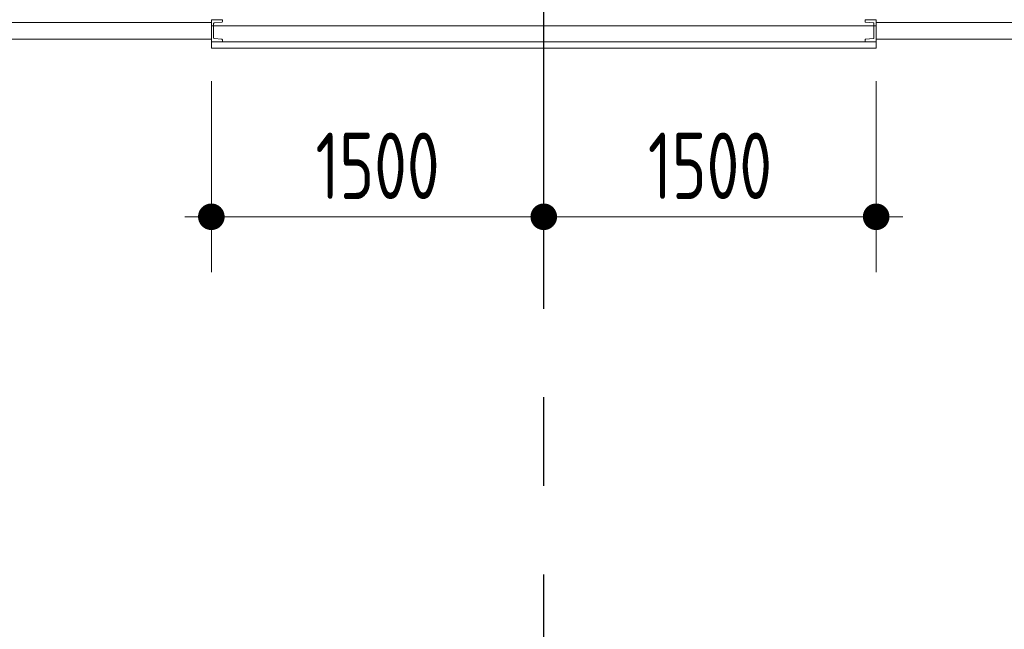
# Model space of a CAD drawing. Extents: x -287416 to 4934791, y -504132 to 1826789.
# Tile 144 of 256: x 501968 to 506411, y 159937 to 162689. Entities that reach past the tile are written whole.
import ezdxf

# ---------------------------------------------------------------- set-up
doc = ezdxf.new("R2010")
doc.units = 0
doc.header["$LTSCALE"] = 800
doc.header["$MEASUREMENT"] = 0
doc.linetypes.add('CENTER', pattern=[2, 1.25, -0.25, 0.25, -0.25])
doc.linetypes.add('CENTER2', pattern=[1.125, 0.75, -0.125, 0.125, -0.125])
doc.layers.get('0').update_dxf_attribs({"linetype": 'CONTINUOUS'})
doc.layers.get('DEFPOINTS').update_dxf_attribs({"linetype": 'CONTINUOUS'})
for name, color, linetype, lineweight in [('CLAD-1', 3, 'CONTINUOUS', 15), ('CLAD-2', 40, 'CONTINUOUS', 13), ('DIM', 4, 'CONTINUOUS', 15), ('STEEL', 6, 'CONTINUOUS', 15), ('TEXT', 3, 'CONTINUOUS', 15), ('WIN', 31, 'CONTINUOUS', 13)]:
    doc.layers.add(name, color=color, linetype=linetype, lineweight=lineweight)
doc.layers.add('GRID', color=8, linetype='CENTER')
doc.styles.add('ROMANS', font='ISO9.shx', dxfattribs={"width": 0.8})
doc.dimstyles.new('barka INTERNAL DIM', dxfattribs={"dimscale": 100, "dimtxt": 3, "dimasz": 1.2, "dimexe": 2.5, "dimexo": 1.5, "dimgap": 0.8, "dimtad": 1, "dimdsep": 46, "dimtxsty": 'ROMANS', "dimblk": 'DDOT1', "dimcen": 0, "dimclrd": 256, "dimclre": 256, "dimclrt": 2, "dimadec": 0, "dimazin": 2, "dimtp": 0.1, "dimtm": 0.1, "dimtfac": 0.71, "dimtmove": 2, "dimatfit": 3, "dimlwd": -1, "dimlwe": -1, "dimarcsym": 0})

# ---------------------------------------------------------------- blocks, each defined once
blk = doc.blocks.new('clad supp')
at = {"layer": 'STEEL'}
for p, q in [((49.9, 100), (0, 100)), ((0, 100), (0, 0)), ((0, 0), (49.9, 0))]:
    blk.add_line(p, q, dxfattribs=at)
blk.add_lwpolyline([(49.9, 0), (49.9, 8.9, 0.397434), (47.6, 11.4), (12.4, 14.9, -0.397434), (10, 17.4), (10, 82.6, -0.397434), (12.4, 85.1), (47.6, 88.6, 0.397434), (49.9, 91.1), (49.9, 100)], format="xyb", dxfattribs=at)
blk = doc.blocks.new('DDOT1')
blk.add_line((-1, 0), (1, 0))
at = {"const_width": 0.5}
blk.add_lwpolyline([(-0.25, 0, 1), (0.25, 0, 1)], format="xyb", close=True, dxfattribs=at)
blk = doc.blocks.new('*D390')
at = {"layer": 'DEFPOINTS', "color": 0, "transparency": 16777216}
for p in [(504333.3, 162561.2), (505833.3, 162561.2), (505833.3, 161799.6)]:
    blk.add_point(p, dxfattribs=at)
at = {"layer": 'DIM', "transparency": 16777216}
for p, q in [((504333.3, 162411.2), (504333.3, 161549.6)), ((505833.3, 162411.2), (505833.3, 161549.6)), ((504453.3, 161799.6), (505713.3, 161799.6))]:
    blk.add_line(p, q, dxfattribs=at)
at = {"layer": 'DIM', "transparency": 16777216, "xscale": 119.9999999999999, "yscale": 119.9999999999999, "zscale": 119.9999999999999, "rotation": 180}
blk.add_blockref('DDOT1', (504333.3, 161799.6), dxfattribs=at)
at = {"layer": 'DIM', "transparency": 16777216, "xscale": 119.9999999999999, "yscale": 119.9999999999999, "zscale": 119.9999999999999}
blk.add_blockref('DDOT1', (505833.3, 161799.6), dxfattribs=at)
at = {"layer": 'DIM', "color": 2, "transparency": 16777216, "insert": (505083.3, 162029.6), "char_height": 300, "attachment_point": 5, "style": 'ROMANS'}
blk.add_mtext('1500', dxfattribs=at)
blk = doc.blocks.new('*D404')
at = {"layer": 'DEFPOINTS', "color": 0, "transparency": 16777216}
for p in [(502833.3, 162561.2), (504333.3, 162561.2), (502833.3, 161799.6)]:
    blk.add_point(p, dxfattribs=at)
at = {"layer": 'DIM', "transparency": 16777216}
for p, q in [((502833.3, 162411.2), (502833.3, 161549.6)), ((504333.3, 162411.2), (504333.3, 161549.6)), ((504213.3, 161799.6), (502953.3, 161799.6))]:
    blk.add_line(p, q, dxfattribs=at)
at = {"layer": 'DIM', "transparency": 16777216, "xscale": 119.9999999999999, "yscale": 119.9999999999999, "zscale": 119.9999999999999}
for p, rotation in [((502833.3, 161799.6), 180.0000000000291), ((504333.3, 161799.6), 2.90967250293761e-11)]:
    blk.add_blockref('DDOT1', p, dxfattribs=dict(at, rotation=rotation))
at = {"layer": 'DIM', "color": 2, "transparency": 16777216, "insert": (503583.3, 162029.6), "char_height": 300, "attachment_point": 5, "style": 'ROMANS'}
blk.add_mtext('1500', dxfattribs=at)

msp = doc.modelspace()

# ---------------------------------------------------------------- linework, layer by layer
at = {"layer": 'CLAD-1'}
for p, q in [((502833.3, 162589.2), (502833.3, 162561.2)), ((505833.3, 162589.2), (505833.3, 162561.2))]:
    msp.add_line(p, q, dxfattribs=at)
at = {"layer": 'CLAD-1', "flags": 128}
for points in [[(505833.3, 162589.2), (502833.3, 162589.2)], [(505833.3, 162561.2), (502833.3, 162561.2)]]:
    msp.add_lwpolyline(points, dxfattribs=at)
at = {"layer": 'CLAD-2', "flags": 128}
msp.add_lwpolyline([(505833.3, 162661.2), (502833.3, 162661.2)], dxfattribs=at)
at = {"layer": 'GRID', "linetype": 'CENTER2', "ltscale": 4}
msp.add_line((504333.3, 157784.7), (504333.3, 202923.8), dxfattribs=at)
at = {"layer": 'WIN'}
for p, q in [((499833.3, 162676.7), (502833.3, 162676.7)), ((508833.3, 162676.7), (505833.3, 162676.7)), ((499833.3, 162601.7), (502833.3, 162601.7)), ((508833.3, 162601.7), (505833.3, 162601.7))]:
    msp.add_line(p, q, dxfattribs=at)

# ---------------------------------------------------------------- block references
at = {"layer": 'STEEL', "xscale": -1, "rotation": 180}
msp.add_blockref('clad supp', (502833.3, 162689.2), dxfattribs=at)
at = {"layer": 'STEEL', "rotation": 180}
msp.add_blockref('clad supp', (505833.3, 162689.2), dxfattribs=at)

# ---------------------------------------------------------------- texts
at = {"layer": 'TEXT', "insert": (104145.1, 176163.4), "char_height": 450, "width": 25083.616, "attachment_point": 1, "style": 'ROMANS'}
msp.add_mtext('\\pi-450,l450;{\\Fromans|c0;1. ALL DIMENSIONS ARE IN MM & ELEVATIONS IN METERS UNLESS STATED OTHERWISE. \\P\\pi-900,l900;2. ALL ELEVATIONS ARE WITH RESPECT TO TG HALL 0.0M WHICH CORRESPONDS TO    RL(+)219.0M  \\P3. ALL CIVIL DETAILS SUCH AS DOORS/WALLS/CLADDINGS/OPENINGS/TOILETS/ STAIRCASES/LIFT ETC. ARE INDICATIVE ONLY & FOR EXACT DETAILS REFER CIVIL/ARCHITECTURE DRAWINGS. \\P4. CIVIL TO PROVIDE 2NOs. EPS (TOS) 250MM WIDEx13800MM LONG FOR HPH-5, 250MM WIDEx16300MM LONG FOR HPH-6 FOR MOVEMENT OF HP.HEATERS AS PER LOCATION SHOWN IN THE DWG. }', dxfattribs=at)

# ---------------------------------------------------------------- dimensions: what is measured, and where the dimension line sits
at = {"layer": 'DIM'}
dim = msp.add_linear_dim(base=(502833.3, 161799.6), p1=(504333.3, 162561.2), p2=(502833.3, 162561.2), angle=180, dimstyle='barka INTERNAL DIM', override={"dimdec": 0, "dimtmove": 0}, dxfattribs=at)
dim.commit()
dim.dimension.update_dxf_attribs({"geometry": '*D404', "text_midpoint": (503583.3, 162029.6)})
dim = msp.add_linear_dim(base=(505833.3, 161799.6), p1=(504333.3, 162561.2), p2=(505833.3, 162561.2), dimstyle='barka INTERNAL DIM', override={"dimdec": 0, "dimtmove": 0}, dxfattribs=at)
dim.commit()
dim.dimension.update_dxf_attribs({"geometry": '*D390', "text_midpoint": (505083.3, 162029.6)})

doc.saveas('drawing.dxf')
